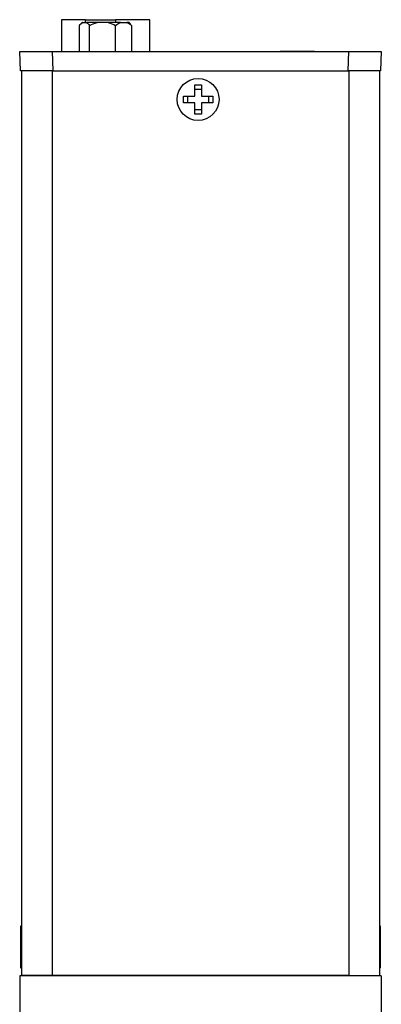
# Model space of a CAD drawing. Header units: inches. Extents: x 5.5 to 29.1, y 3.3 to 18.7.
# Tile 2 of 11: x 5.5 to 7, y 8.8 to 12.8. Entities that reach past the tile are written whole.
import ezdxf

# ---------------------------------------------------------------- set-up
doc = ezdxf.new("R2010")
doc.units = ezdxf.units.IN
doc.header["$MEASUREMENT"] = 0

msp = doc.modelspace()

# ---------------------------------------------------------------- linework, layer by layer
at = {"color": 7, "linetype": 'Continuous', "lineweight": 25}
for p, q in [((5.6371, 12.8269), (5.6371, 12.6963)), ((5.7366, 12.8269), (5.6371, 12.8269)), ((5.7224, 12.8152), (5.7168, 12.8096)), ((5.7235, 12.8152), (5.7224, 12.8152)), ((5.7235, 12.8152), (5.7407, 12.8152)), ((5.7366, 12.8269), (5.8586, 12.8269)), ((5.7841, 12.8152), (5.7407, 12.8152)), ((5.8286, 12.8152), (5.7841, 12.8152)), ((5.8791, 12.8152), (5.8286, 12.8152)), ((5.9999, 12.8269), (5.8586, 12.8269)), ((5.8791, 12.8152), (5.9064, 12.8152)), ((5.9147, 12.8152), (5.9064, 12.8152)), ((5.9203, 12.8096), (5.9147, 12.8152)), ((5.9999, 12.6963), (5.9999, 12.8269)), ((5.7115, 12.6963), (5.7115, 12.8034)), ((5.7528, 12.6963), (5.7528, 12.8034)), ((5.8599, 12.6963), (5.8599, 12.8034)), ((5.9256, 12.8034), (5.9197, 12.809)), ((5.9256, 12.8034), (5.9256, 12.6963)), ((5.4689, 12.6175), (5.4661, 12.6963)), ((5.4661, 12.6963), (5.5986, 12.6963)), ((5.5986, 12.6963), (5.6014, 12.6175)), ((5.5986, 12.6963), (6.8179, 12.6963)), ((6.535, 12.6964), (6.5349, 12.6963)), ((6.6767, 12.6964), (6.535, 12.6964)), ((6.6768, 12.6963), (6.6767, 12.6964)), ((6.8122, 12.6963), (6.8122, 12.6964)), ((6.8152, 12.6175), (6.8179, 12.6963)), ((6.8179, 12.6963), (6.9504, 12.6963)), ((6.9504, 12.6963), (6.9477, 12.6175)), ((5.6014, 12.6175), (5.4689, 12.6175)), ((5.4738, 12.6175), (5.4738, 8.903)), ((5.5988, 12.6175), (5.5988, 8.903)), ((5.6014, 12.6175), (6.8152, 12.6175)), ((6.9477, 12.6175), (6.8152, 12.6175)), ((6.8178, 12.6175), (6.8178, 8.903)), ((6.9428, 12.6175), (6.9428, 8.903)), ((6.1849, 12.5594), (6.2119, 12.5594)), ((6.1849, 12.5129), (6.1849, 12.5594)), ((6.1849, 12.542), (6.2119, 12.542)), ((6.2119, 12.5594), (6.2119, 12.5129)), ((6.1384, 12.5129), (6.1849, 12.5129)), ((6.1384, 12.4859), (6.1384, 12.5129)), ((6.1558, 12.4859), (6.1558, 12.5129)), ((6.2119, 12.5129), (6.2584, 12.5129)), ((6.241, 12.5129), (6.241, 12.4859)), ((6.2584, 12.5129), (6.2584, 12.4859)), ((6.1849, 12.4859), (6.1384, 12.4859)), ((6.1849, 12.4394), (6.1849, 12.4859)), ((6.2119, 12.4568), (6.1849, 12.4568)), ((6.2584, 12.4859), (6.2119, 12.4859)), ((6.2119, 12.4859), (6.2119, 12.4394)), ((6.2119, 12.4394), (6.1849, 12.4394)), ((5.4738, 9.1036), (5.4698, 9.107)), ((5.4738, 9.1036), (5.4698, 9.107)), ((5.4738, 9.1036), (5.4698, 9.107)), ((5.4738, 9.1036), (5.4698, 9.107)), ((5.4738, 9.1036), (5.4698, 9.107)), ((5.4698, 9.107), (5.4698, 8.935)), ((6.9468, 9.107), (6.9428, 9.1036)), ((6.9468, 9.107), (6.9428, 9.1036)), ((6.9468, 9.107), (6.9428, 9.1036)), ((6.9468, 9.107), (6.9428, 9.1036)), ((6.9468, 9.107), (6.9428, 9.1036)), ((6.9468, 8.935), (6.9468, 9.107)), ((5.4698, 8.935), (5.4738, 8.9384)), ((5.4698, 8.935), (5.4738, 8.9384)), ((5.4698, 8.935), (5.4738, 8.9384)), ((5.4698, 8.935), (5.4738, 8.9384)), ((5.4698, 8.935), (5.4738, 8.9384)), ((6.9428, 8.9384), (6.9468, 8.935)), ((6.9428, 8.9384), (6.9468, 8.935)), ((6.9428, 8.9384), (6.9468, 8.935)), ((6.9428, 8.9384), (6.9468, 8.935)), ((6.9428, 8.9384), (6.9468, 8.935)), ((6.9508, 8.9029), (5.4658, 8.9029)), ((5.4658, 8.9029), (5.4658, 7.4179)), ((5.5988, 8.903), (5.4738, 8.903)), ((5.5588, 8.903), (5.5588, 8.9029)), ((6.8178, 8.903), (5.5988, 8.903)), ((5.7177, 8.9029), (5.7177, 8.903)), ((6.7043, 8.903), (6.7043, 8.9029)), ((6.7661, 8.903), (6.7661, 8.9029)), ((6.8178, 8.903), (6.9428, 8.903)), ((6.8677, 8.9029), (6.8677, 8.903)), ((6.9508, 8.9029), (6.9508, 7.4179))]:
    msp.add_line(p, q, dxfattribs=at)
at = {"color": 1, "linetype": 'Continuous', "lineweight": 25}
for p, q in [((5.7366, 12.8152), (5.7366, 12.8269)), ((5.8586, 12.8269), (5.8586, 12.8152))]:
    msp.add_line(p, q, dxfattribs=at)
at = {"color": 7, "linetype": 'Continuous', "lineweight": 25}
msp.add_circle((6.1984, 12.4994), 0.086, dxfattribs=at)
for points in [[(5.7115, 12.8034), (5.7153, 12.8084), (5.7193, 12.8126), (5.7235, 12.8152)], [(5.7407, 12.8152), (5.745, 12.8126), (5.7489, 12.8084), (5.7528, 12.8034)], [(5.7528, 12.8034), (5.7628, 12.8084), (5.7732, 12.8126), (5.7841, 12.8152)], [(5.8286, 12.8152), (5.8395, 12.8126), (5.8499, 12.8084), (5.8599, 12.8034)], [(5.8599, 12.8034), (5.866, 12.8084), (5.8724, 12.8126), (5.8791, 12.8152)], [(5.9064, 12.8152), (5.9131, 12.8126), (5.9194, 12.8084), (5.9256, 12.8034)]]:
    msp.add_open_spline(points, degree=3, dxfattribs=at)

doc.saveas('drawing.dxf')
